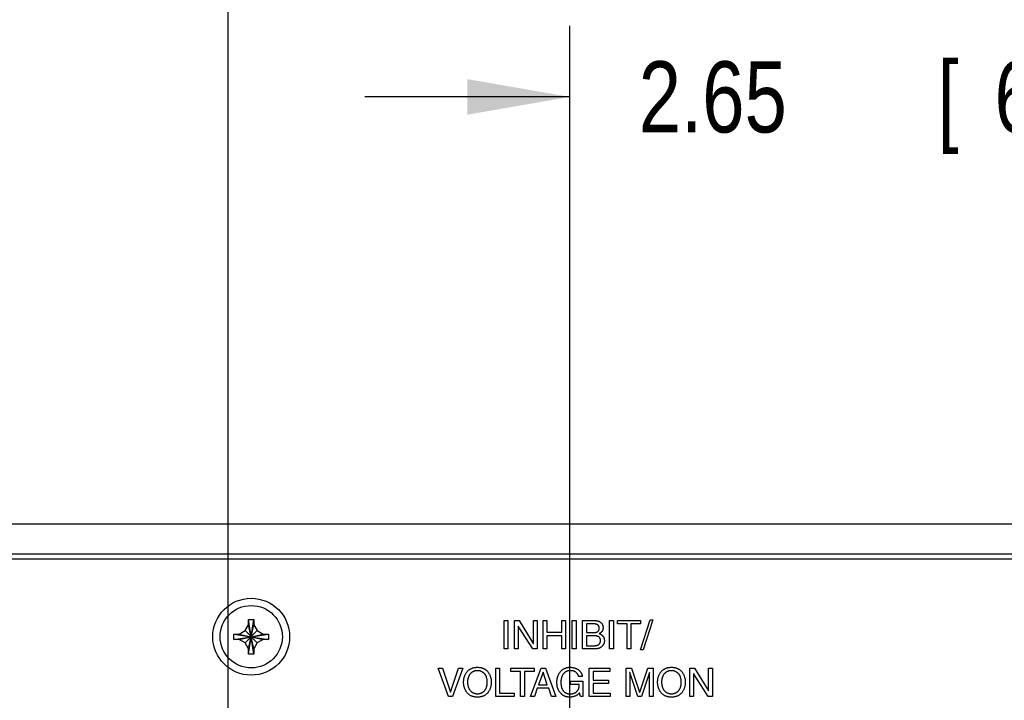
# Model space of a CAD drawing. Header units: inches. Extents: x 0 to 34, y 0 to 22.
# Tile 46 of 72: x 26.8 to 28.5, y 7.5 to 8.7. Entities that reach past the tile are written whole.
import ezdxf

# ---------------------------------------------------------------- set-up
doc = ezdxf.new("R2010")
doc.units = ezdxf.units.IN
doc.header["$LTSCALE"] = 1.87
doc.header["$MEASUREMENT"] = 0
doc.layers.get('0').update_dxf_attribs({"linetype": 'CONTINUOUS'})
doc.layers.add('03___PRT_ALL_CURVES', color=7, linetype='CONTINUOUS')
doc.layers.add('DIMENSIONS', color=7, linetype='CONTINUOUS')
doc.styles.get("Standard").update_dxf_attribs({"font": 'txt', "width": 0.8})
doc.dimstyles.new('DIMSTYLE_4', dxfattribs={"dimtxt": 0.125, "dimasz": 0.18, "dimexe": 0.18, "dimexo": 0.0625, "dimgap": 0.09, "dimtad": 0, "dimtih": 1, "dimtoh": 1, "dimlfac": 2, "dimzin": 4, "dimdsep": 46, "dimtxsty": 'STANDARD', "dimblk": '_FILLED', "dimblk1": '_FILLED', "dimblk2": '_FILLED', "dimcen": 0.09, "dimadec": 0, "dimazin": 0, "dimtp": 0.01, "dimtm": 0.01, "dimtfac": 1, "dimtofl": 0, "dimtmove": 0, "dimatfit": 3, "dimldrblk": '_FILLED', "dimfxl": 1, "dimtolj": 1, "dimtzin": 4, "dimarcsym": 0})

# ---------------------------------------------------------------- blocks, each defined once
blk = doc.blocks.new('_FILLED')
at = {"color": 0, "linetype": 'BYBLOCK'}
blk.add_solid([(0, 0), (-1, 0.1736), (-1, -0.1736)], dxfattribs=at)
blk = doc.blocks.new('*D27')
at = {"layer": 'DIMENSIONS', "color": 2, "linetype": 'CONTINUOUS'}
for p, q in [((26.0416, 7.5327), (26.0416, 10.18)), ((29.0511, 7.8175), (29.0511, 10.18)), ((26.0416, 10.055), (26.9397, 10.055)), ((29.0511, 10.055), (28.2897, 10.055))]:
    blk.add_line(p, q, dxfattribs=at)
at = {"layer": 'DIMENSIONS', "color": 2, "linetype": 'CONTINUOUS', "xscale": 0.18, "yscale": 0.18, "zscale": 0.18, "rotation": 180}
blk.add_blockref('_FILLED', (26.0416, 10.055), dxfattribs=at)
at = {"layer": 'DIMENSIONS', "color": 2, "linetype": 'CONTINUOUS', "xscale": 0.18, "yscale": 0.18, "zscale": 0.18}
blk.add_blockref('_FILLED', (29.0511, 10.055), dxfattribs=at)
at = {"layer": 'DIMENSIONS', "color": 2, "linetype": 'CONTINUOUS', "width": 0.8}
for s, p in [('6.02', (27.0022, 9.9925)), ('[', (27.5272, 9.9925)), ('152.9', (27.6272, 9.9925)), (']', (28.1272, 9.9925))]:
    blk.add_text(s, height=0.125, dxfattribs=at).set_placement(p)
blk = doc.blocks.new('*D28')
at = {"layer": 'DIMENSIONS', "color": 2, "linetype": 'CONTINUOUS'}
for p, q in [((26.0416, 7.5327), (26.0416, 9.43)), ((26.5416, 7.5327), (26.5416, 9.43)), ((26.0416, 9.305), (25.7087, 9.305)), ((26.5416, 9.305), (26.9016, 9.305))]:
    blk.add_line(p, q, dxfattribs=at)
at = {"layer": 'DIMENSIONS', "color": 2, "linetype": 'CONTINUOUS', "xscale": 0.18, "yscale": 0.18, "zscale": 0.18}
blk.add_blockref('_FILLED', (26.0416, 9.305), dxfattribs=at)
at = {"layer": 'DIMENSIONS', "color": 2, "linetype": 'CONTINUOUS', "xscale": 0.18, "yscale": 0.18, "zscale": 0.18, "rotation": 180}
blk.add_blockref('_FILLED', (26.5416, 9.305), dxfattribs=at)
at = {"layer": 'DIMENSIONS', "color": 2, "linetype": 'CONTINUOUS', "width": 0.8}
for s, p in [('[', (25.0462, 9.2425)), (']', (25.5462, 9.2425)), ('1.00', (24.5212, 9.2425)), ('25.4', (25.1462, 9.2425))]:
    blk.add_text(s, height=0.125, dxfattribs=at).set_placement(p)
blk = doc.blocks.new('*D29')
at = {"layer": 'DIMENSIONS', "color": 2, "linetype": 'CONTINUOUS'}
for p, q in [((31.3011, 7.805), (31.3011, 8.165)), ((29.0636, 7.805), (31.4261, 7.805)), ((26.8216, 7.2527), (29.6761, 7.2527)), ((29.9261, 7.2527), (30.4261, 7.2527)), ((30.6761, 7.2527), (31.4261, 7.2527)), ((31.3011, 7.2527), (31.3011, 6.8927))]:
    blk.add_line(p, q, dxfattribs=at)
at = {"layer": 'DIMENSIONS', "color": 2, "linetype": 'CONTINUOUS', "xscale": 0.18, "yscale": 0.18, "zscale": 0.18}
for p, rotation in [((31.3011, 7.805), 270), ((31.3011, 7.2527), 90)]:
    blk.add_blockref('_FILLED', p, dxfattribs=dict(at, rotation=rotation))
at = {"layer": 'DIMENSIONS', "color": 2, "linetype": 'CONTINUOUS', "width": 0.8}
for s, p in [('1.10', (31.0011, 7.5921)), ('[', (31.0011, 7.4046)), ('28.1', (31.1011, 7.4046)), (']', (31.5011, 7.4046))]:
    blk.add_text(s, height=0.125, dxfattribs=at).set_placement(p)
blk = doc.blocks.new('*D32')
at = {"layer": 'DIMENSIONS', "color": 2, "linetype": 'CONTINUOUS'}
for p, q in [((27.7262, 7.4647), (27.7262, 8.68)), ((29.0511, 7.8118), (29.0511, 8.68)), ((27.7262, 8.555), (27.3662, 8.555)), ((29.0511, 8.555), (29.4111, 8.555))]:
    blk.add_line(p, q, dxfattribs=at)
at = {"layer": 'DIMENSIONS', "color": 2, "linetype": 'CONTINUOUS', "xscale": 0.18, "yscale": 0.18, "zscale": 0.18}
blk.add_blockref('_FILLED', (27.7262, 8.555), dxfattribs=at)
at = {"layer": 'DIMENSIONS', "color": 2, "linetype": 'CONTINUOUS', "xscale": 0.18, "yscale": 0.18, "zscale": 0.18, "rotation": 180}
blk.add_blockref('_FILLED', (29.0511, 8.555), dxfattribs=at)
at = {"layer": 'DIMENSIONS', "color": 2, "linetype": 'CONTINUOUS', "width": 0.8}
for s, p in [('2.65', (27.8473, 8.4925)), ('[', (28.3723, 8.4925)), ('67.3', (28.4723, 8.4925)), (']', (28.8723, 8.4925))]:
    blk.add_text(s, height=0.125, dxfattribs=at).set_placement(p)
blk = doc.blocks.new('*D33')
at = {"layer": 'DIMENSIONS', "color": 2, "linetype": 'CONTINUOUS'}
for p, q in [((27.1262, 7.3939), (27.1262, 9.43)), ((29.0511, 7.8118), (29.0511, 9.43)), ((27.1262, 9.305), (26.7662, 9.305)), ((29.0511, 9.305), (29.4111, 9.305))]:
    blk.add_line(p, q, dxfattribs=at)
at = {"layer": 'DIMENSIONS', "color": 2, "linetype": 'CONTINUOUS', "xscale": 0.18, "yscale": 0.18, "zscale": 0.18}
blk.add_blockref('_FILLED', (27.1262, 9.305), dxfattribs=at)
at = {"layer": 'DIMENSIONS', "color": 2, "linetype": 'CONTINUOUS', "xscale": 0.18, "yscale": 0.18, "zscale": 0.18, "rotation": 180}
blk.add_blockref('_FILLED', (29.0511, 9.305), dxfattribs=at)
at = {"layer": 'DIMENSIONS', "color": 2, "linetype": 'CONTINUOUS', "width": 0.8}
for s, p in [('[', (28.0256, 9.2425)), (']', (28.5256, 9.2425)), ('3.85', (27.5006, 9.2425)), ('97.8', (28.1256, 9.2425))]:
    blk.add_text(s, height=0.125, dxfattribs=at).set_placement(p)
blk = doc.blocks.new('*D34')
at = {"layer": 'DIMENSIONS', "color": 2, "linetype": 'CONTINUOUS'}
for p, q in [((29.8011, 7.805), (29.8011, 8.165)), ((29.0636, 7.805), (29.9261, 7.805)), ((27.1887, 7.3314), (29.9261, 7.3314)), ((29.8011, 7.3314), (29.8011, 6.9714))]:
    blk.add_line(p, q, dxfattribs=at)
at = {"layer": 'DIMENSIONS', "color": 2, "linetype": 'CONTINUOUS', "xscale": 0.18, "yscale": 0.18, "zscale": 0.18}
for p, rotation in [((29.8011, 7.805), 270), ((29.8011, 7.3314), 90)]:
    blk.add_blockref('_FILLED', p, dxfattribs=dict(at, rotation=rotation))
at = {"layer": 'DIMENSIONS', "color": 2, "linetype": 'CONTINUOUS', "width": 0.8}
for s, p in [('.95', (29.5011, 7.6177)), ('[', (29.5011, 7.4302)), (']', (30.0011, 7.4302)), ('24.1', (29.6011, 7.4302))]:
    blk.add_text(s, height=0.125, dxfattribs=at).set_placement(p)
blk = doc.blocks.new('*D35')
at = {"layer": 'DIMENSIONS', "color": 2, "linetype": 'CONTINUOUS'}
for p, q in [((30.5511, 7.805), (30.5511, 8.165)), ((29.0636, 7.805), (30.6761, 7.805)), ((27.8786, 7.2902), (29.6761, 7.2902)), ((29.9261, 7.2902), (30.6761, 7.2902)), ((30.5511, 7.2902), (30.5511, 6.9302))]:
    blk.add_line(p, q, dxfattribs=at)
at = {"layer": 'DIMENSIONS', "color": 2, "linetype": 'CONTINUOUS', "xscale": 0.18, "yscale": 0.18, "zscale": 0.18}
for p, rotation in [((30.5511, 7.805), 270), ((30.5511, 7.2902), 90)]:
    blk.add_blockref('_FILLED', p, dxfattribs=dict(at, rotation=rotation))
at = {"layer": 'DIMENSIONS', "color": 2, "linetype": 'CONTINUOUS', "width": 0.8}
for s, p in [('1.03', (30.2511, 7.5454)), ('[', (30.2511, 7.3579)), (']', (30.7511, 7.3579)), ('26.2', (30.3511, 7.3579))]:
    blk.add_text(s, height=0.125, dxfattribs=at).set_placement(p)

msp = doc.modelspace()

# ---------------------------------------------------------------- linework, layer by layer
at = {"color": 7, "linetype": 'CONTINUOUS'}
for p, q in [((25.81654, 7.80504), (29.00108, 7.80504)), ((28.99358, 7.75204), (25.7869, 7.75204)), ((27.1618, 7.63701), (27.16181, 7.63731)), ((27.1618, 7.62789), (27.1618, 7.63701)), ((27.16181, 7.57646), (27.17129, 7.63731)), ((27.17129, 7.57646), (27.16181, 7.63731)), ((27.17129, 7.63731), (27.1713, 7.63701)), ((27.1713, 7.63701), (27.1713, 7.62789)), ((27.13613, 7.61163), (27.13643, 7.61164)), ((27.13613, 7.61163), (27.19698, 7.60215)), ((27.13613, 7.60215), (27.19698, 7.61163)), ((27.13643, 7.61164), (27.14555, 7.61164)), ((27.14555, 7.61164), (27.15586, 7.61758)), ((27.14555, 7.61164), (27.18755, 7.60214)), ((27.14555, 7.60214), (27.18755, 7.61164)), ((27.15586, 7.61758), (27.1618, 7.62789)), ((27.15586, 7.59619), (27.17725, 7.61758)), ((27.15586, 7.61758), (27.17725, 7.59619)), ((27.1618, 7.58589), (27.1713, 7.62789)), ((27.1713, 7.58589), (27.1618, 7.62789)), ((27.1713, 7.62789), (27.17725, 7.61758)), ((27.17725, 7.61758), (27.18755, 7.61164)), ((27.18755, 7.61164), (27.19668, 7.61164)), ((27.19668, 7.61164), (27.19698, 7.61163)), ((27.13643, 7.60214), (27.13613, 7.60215)), ((27.14555, 7.60214), (27.13643, 7.60214)), ((27.15586, 7.59619), (27.14555, 7.60214)), ((27.1618, 7.58589), (27.15586, 7.59619)), ((27.17725, 7.59619), (27.1713, 7.58589)), ((27.18755, 7.60214), (27.17725, 7.59619)), ((27.19668, 7.60214), (27.18755, 7.60214)), ((27.19698, 7.60215), (27.19668, 7.60214)), ((27.1618, 7.57676), (27.1618, 7.58589)), ((27.16181, 7.57646), (27.1618, 7.57676)), ((27.1713, 7.57676), (27.17129, 7.57646)), ((27.1713, 7.58589), (27.1713, 7.57676))]:
    msp.add_line(p, q, dxfattribs=at)
at = {"color": 3, "linetype": 'CONTINUOUS'}
msp.add_line((28.98905, 7.74318), (25.78195, 7.74318), dxfattribs=at)
at = {"color": 7, "linetype": 'CONTINUOUS'}
for points in [[(27.16181, 7.63731), (27.16497, 7.63738), (27.16814, 7.63738), (27.17129, 7.63731)], [(27.13605, 7.60689), (27.13606, 7.60847), (27.13609, 7.61005), (27.13613, 7.61163)], [(27.19698, 7.61163), (27.19702, 7.61005), (27.19705, 7.60847), (27.19705, 7.60689)], [(27.13613, 7.60215), (27.13609, 7.60372), (27.13606, 7.6053), (27.13605, 7.60689)], [(27.19705, 7.60689), (27.19705, 7.6053), (27.19702, 7.60372), (27.19698, 7.60215)], [(27.17129, 7.57646), (27.16814, 7.5764), (27.16497, 7.5764), (27.16181, 7.57646)]]:
    msp.add_lwpolyline(points, dxfattribs=at)
for radius in [0.0675, 0.05475]:
    msp.add_circle((27.16655, 7.60689), radius, dxfattribs=at)
at = {"layer": '03___PRT_ALL_CURVES', "color": 40, "linetype": 'CONTINUOUS'}
for p, q in [((27.61087, 7.58538), (27.61087, 7.63524)), ((27.61087, 7.63524), (27.61761, 7.63524)), ((27.61761, 7.63524), (27.61761, 7.58538)), ((27.62914, 7.58538), (27.62914, 7.63524)), ((27.62914, 7.63524), (27.63712, 7.63524)), ((27.63712, 7.63524), (27.66205, 7.59496)), ((27.66219, 7.59496), (27.66219, 7.63524)), ((27.66219, 7.63524), (27.66872, 7.63524)), ((27.66872, 7.63524), (27.66872, 7.58538)), ((27.67934, 7.58538), (27.67934, 7.63524)), ((27.67934, 7.63524), (27.68608, 7.63524)), ((27.68608, 7.63524), (27.68608, 7.61461)), ((27.71212, 7.61461), (27.71212, 7.63524)), ((27.71212, 7.63524), (27.71886, 7.63524)), ((27.71886, 7.63524), (27.71886, 7.58538)), ((27.73045, 7.58538), (27.73045, 7.63524)), ((27.73045, 7.63524), (27.73719, 7.63524)), ((27.73719, 7.63524), (27.73719, 7.58538)), ((27.74858, 7.58538), (27.74858, 7.63524)), ((27.74858, 7.63524), (27.77052, 7.63524)), ((27.75532, 7.62948), (27.75532, 7.61413)), ((27.76754, 7.62948), (27.75532, 7.62948)), ((27.79608, 7.58538), (27.79608, 7.63524)), ((27.79608, 7.63524), (27.80281, 7.63524)), ((27.80281, 7.63524), (27.80281, 7.58538)), ((27.81004, 7.62927), (27.81004, 7.63524)), ((27.81004, 7.63524), (27.85052, 7.63524)), ((27.82691, 7.62927), (27.81004, 7.62927)), ((27.82691, 7.58538), (27.82691, 7.62927)), ((27.83365, 7.62927), (27.83365, 7.58538)), ((27.85052, 7.62927), (27.83365, 7.62927)), ((27.85031, 7.58406), (27.8674, 7.63656)), ((27.85052, 7.63524), (27.85052, 7.62927)), ((27.87198, 7.63656), (27.85497, 7.58406)), ((27.8674, 7.63656), (27.87198, 7.63656)), ((27.63567, 7.62565), (27.63567, 7.58538)), ((27.6358, 7.62565), (27.63567, 7.62565)), ((27.66115, 7.58538), (27.6358, 7.62565)), ((27.68608, 7.61461), (27.71212, 7.61461)), ((27.75532, 7.61413), (27.76747, 7.61413)), ((27.66205, 7.59496), (27.66219, 7.59496)), ((27.68608, 7.60864), (27.68608, 7.58538)), ((27.71212, 7.60864), (27.68608, 7.60864)), ((27.71212, 7.58538), (27.71212, 7.60864)), ((27.75532, 7.60864), (27.75532, 7.59114)), ((27.76858, 7.60864), (27.75532, 7.60864)), ((27.61761, 7.58538), (27.61087, 7.58538)), ((27.63567, 7.58538), (27.62914, 7.58538)), ((27.66872, 7.58538), (27.66115, 7.58538)), ((27.68608, 7.58538), (27.67934, 7.58538)), ((27.71886, 7.58538), (27.71212, 7.58538)), ((27.73719, 7.58538), (27.73045, 7.58538)), ((27.77004, 7.58538), (27.74858, 7.58538)), ((27.75532, 7.59114), (27.76969, 7.59114)), ((27.80281, 7.58538), (27.79608, 7.58538)), ((27.83365, 7.58538), (27.82691, 7.58538)), ((27.85497, 7.58406), (27.85031, 7.58406)), ((27.51299, 7.50204), (27.4948, 7.55191)), ((27.4948, 7.55191), (27.5023, 7.55191)), ((27.5023, 7.55191), (27.51653, 7.50941)), ((27.51667, 7.50941), (27.53077, 7.55191)), ((27.53834, 7.55191), (27.52014, 7.50204)), ((27.53077, 7.55191), (27.53834, 7.55191)), ((27.59625, 7.50204), (27.59625, 7.55191)), ((27.59625, 7.55191), (27.60299, 7.55191)), ((27.60299, 7.55191), (27.60299, 7.50802)), ((27.62292, 7.54593), (27.62292, 7.55191)), ((27.62292, 7.55191), (27.66341, 7.55191)), ((27.6398, 7.54593), (27.62292, 7.54593)), ((27.6398, 7.50204), (27.6398, 7.54593)), ((27.64653, 7.54593), (27.64653, 7.50204)), ((27.66341, 7.54593), (27.64653, 7.54593)), ((27.65701, 7.50204), (27.67577, 7.55191)), ((27.66341, 7.55191), (27.66341, 7.54593)), ((27.67924, 7.54447), (27.67126, 7.52253)), ((27.67577, 7.55191), (27.68341, 7.55191)), ((27.67938, 7.54447), (27.67924, 7.54447)), ((27.68674, 7.52253), (27.67938, 7.54447)), ((27.68341, 7.55191), (27.70146, 7.50204)), ((27.76028, 7.55191), (27.7966, 7.55191)), ((27.76028, 7.50204), (27.76028, 7.55191)), ((27.7966, 7.54593), (27.76702, 7.54593)), ((27.76702, 7.54593), (27.76702, 7.53066)), ((27.7966, 7.55191), (27.7966, 7.54593)), ((27.825, 7.55191), (27.83465, 7.55191)), ((27.825, 7.50204), (27.825, 7.55191)), ((27.83153, 7.54385), (27.83139, 7.54385)), ((27.83139, 7.54385), (27.8314, 7.54222)), ((27.8314, 7.54222), (27.83142, 7.53974)), ((27.84556, 7.50204), (27.83153, 7.54385)), ((27.83465, 7.55191), (27.84889, 7.50975)), ((27.84903, 7.50975), (27.8632, 7.55191)), ((27.86625, 7.54392), (27.85223, 7.50204)), ((27.8632, 7.55191), (27.87278, 7.55191)), ((27.86639, 7.54392), (27.86625, 7.54392)), ((27.86638, 7.54098), (27.86639, 7.54227)), ((27.86639, 7.54227), (27.86639, 7.54392)), ((27.87278, 7.55191), (27.87278, 7.50204)), ((27.93708, 7.55191), (27.94507, 7.55191)), ((27.93708, 7.50204), (27.93708, 7.55191)), ((27.94375, 7.54232), (27.94362, 7.54232)), ((27.94362, 7.54232), (27.94362, 7.50204)), ((27.9691, 7.50204), (27.94375, 7.54232)), ((27.94507, 7.55191), (27.97, 7.51163)), ((27.97014, 7.55191), (27.97667, 7.55191)), ((27.97014, 7.51163), (27.97014, 7.55191)), ((27.97667, 7.55191), (27.97667, 7.50204)), ((27.72729, 7.52295), (27.72729, 7.52871)), ((27.72729, 7.52871), (27.74917, 7.52871)), ((27.74834, 7.53677), (27.74181, 7.53677)), ((27.74917, 7.52871), (27.74917, 7.50204)), ((27.76702, 7.53066), (27.79431, 7.53066)), ((27.79431, 7.52469), (27.76702, 7.52469)), ((27.76702, 7.52469), (27.76702, 7.50802)), ((27.79431, 7.53066), (27.79431, 7.52469)), ((27.83142, 7.53974), (27.83152, 7.53257)), ((27.83152, 7.53257), (27.83153, 7.53188)), ((27.83153, 7.53188), (27.83153, 7.53158)), ((27.83153, 7.53158), (27.83153, 7.50204)), ((27.86625, 7.53188), (27.86626, 7.53273)), ((27.86625, 7.53158), (27.86625, 7.53188)), ((27.86625, 7.50204), (27.86625, 7.53158)), ((27.86626, 7.53273), (27.86634, 7.53795)), ((27.86634, 7.53795), (27.86638, 7.54098)), ((27.51653, 7.50941), (27.51667, 7.50941)), ((27.60299, 7.50802), (27.62827, 7.50802)), ((27.62827, 7.50802), (27.62827, 7.50204)), ((27.66917, 7.51656), (27.66396, 7.50204)), ((27.68917, 7.51656), (27.66917, 7.51656)), ((27.67126, 7.52253), (27.68674, 7.52253)), ((27.6941, 7.50204), (27.68917, 7.51656)), ((27.74285, 7.52295), (27.72729, 7.52295)), ((27.7448, 7.50204), (27.7432, 7.5085)), ((27.76702, 7.50802), (27.79708, 7.50802)), ((27.79708, 7.50802), (27.79708, 7.50204)), ((27.84889, 7.50975), (27.84903, 7.50975)), ((27.97, 7.51163), (27.97014, 7.51163)), ((27.52014, 7.50204), (27.51299, 7.50204)), ((27.62827, 7.50204), (27.59625, 7.50204)), ((27.64653, 7.50204), (27.6398, 7.50204)), ((27.66396, 7.50204), (27.65701, 7.50204)), ((27.70146, 7.50204), (27.6941, 7.50204)), ((27.74917, 7.50204), (27.7448, 7.50204)), ((27.79708, 7.50204), (27.76028, 7.50204)), ((27.83153, 7.50204), (27.825, 7.50204)), ((27.85223, 7.50204), (27.84556, 7.50204)), ((27.87278, 7.50204), (27.86625, 7.50204)), ((27.94362, 7.50204), (27.93708, 7.50204)), ((27.97667, 7.50204), (27.9691, 7.50204))]:
    msp.add_line(p, q, dxfattribs=at)
for points in [[(27.77788, 7.62218), (27.77788, 7.62245), (27.77787, 7.62272), (27.77785, 7.62298), (27.77783, 7.62324), (27.7778, 7.62349), (27.77776, 7.62374), (27.77772, 7.62398), (27.77767, 7.62422), (27.77761, 7.62445), (27.77754, 7.62468), (27.77747, 7.62491), (27.77739, 7.62513), (27.7773, 7.62534), (27.7772, 7.62555), (27.7771, 7.62575), (27.77699, 7.62595), (27.77687, 7.62614), (27.77675, 7.62632), (27.77662, 7.62649), (27.77649, 7.62666), (27.77634, 7.62683), (27.7762, 7.62698), (27.77604, 7.62714), (27.77587, 7.62729), (27.7757, 7.62743), (27.77552, 7.62757), (27.77534, 7.62771), (27.77514, 7.62784), (27.77494, 7.62797), (27.77473, 7.62809), (27.77451, 7.6282), (27.77428, 7.62832), (27.77405, 7.62842), (27.7738, 7.62852), (27.77355, 7.62862), (27.77331, 7.62871), (27.77305, 7.62879), (27.77279, 7.62887), (27.77252, 7.62894), (27.77225, 7.62901), (27.77196, 7.62907), (27.77167, 7.62913), (27.77137, 7.62919), (27.77106, 7.62924), (27.77075, 7.62928), (27.77042, 7.62932), (27.77009, 7.62936), (27.76975, 7.62939), (27.7694, 7.62942), (27.76905, 7.62944), (27.76868, 7.62945), (27.76831, 7.62947), (27.76793, 7.62947), (27.76754, 7.62948)], [(27.77052, 7.63524), (27.7711, 7.63523), (27.77166, 7.63521), (27.77221, 7.63517), (27.77275, 7.63512), (27.77328, 7.63505), (27.7738, 7.63497), (27.7743, 7.63487), (27.7748, 7.63476), (27.77528, 7.63464), (27.77575, 7.63451), (27.7762, 7.63436), (27.77665, 7.6342), (27.77712, 7.63402), (27.77758, 7.63382), (27.77802, 7.63361), (27.77845, 7.63338), (27.77887, 7.63315), (27.77927, 7.6329), (27.77966, 7.63264), (27.78003, 7.63237), (27.78039, 7.63209), (27.78073, 7.6318), (27.78106, 7.63151), (27.78139, 7.63119), (27.78171, 7.63086), (27.782, 7.63051), (27.78229, 7.63016), (27.78255, 7.6298), (27.78281, 7.62943), (27.78304, 7.62906), (27.78326, 7.62867), (27.78346, 7.62827), (27.78365, 7.62786), (27.78382, 7.62744), (27.78397, 7.62701), (27.78411, 7.62657), (27.78423, 7.62612), (27.78434, 7.62566), (27.78443, 7.62518), (27.7845, 7.6247), (27.78455, 7.62421), (27.78459, 7.62371), (27.78461, 7.62319), (27.78462, 7.62267), (27.78461, 7.62227), (27.78459, 7.62187), (27.78457, 7.62146), (27.78452, 7.62105), (27.78447, 7.62063), (27.7844, 7.62022), (27.78432, 7.6198), (27.78422, 7.61938), (27.7841, 7.61896), (27.78399, 7.61862), (27.78387, 7.61828), (27.78373, 7.61793), (27.78359, 7.6176), (27.78342, 7.61726), (27.78324, 7.61693), (27.78305, 7.61659), (27.78284, 7.61627), (27.78262, 7.61594), (27.78237, 7.61562), (27.78211, 7.61531), (27.78186, 7.61502), (27.78159, 7.61474), (27.78131, 7.61447), (27.781, 7.6142), (27.78069, 7.61393), (27.78035, 7.61367), (27.78, 7.61342), (27.77963, 7.61317), (27.77924, 7.61293), (27.77883, 7.6127), (27.7784, 7.61247), (27.77795, 7.61225)], [(27.76747, 7.61413), (27.7678, 7.61413), (27.76813, 7.61414), (27.76845, 7.61414), (27.76877, 7.61416), (27.76908, 7.61417), (27.76939, 7.61419), (27.76969, 7.61422), (27.76999, 7.61425), (27.77029, 7.61428), (27.77058, 7.61431), (27.77086, 7.61435), (27.77114, 7.6144), (27.77142, 7.61445), (27.77169, 7.6145), (27.77195, 7.61456), (27.77221, 7.61462), (27.77247, 7.61469), (27.77271, 7.61476), (27.77296, 7.61483), (27.7732, 7.61491), (27.77343, 7.615), (27.77366, 7.61509), (27.77388, 7.61518), (27.7741, 7.61528), (27.77431, 7.61539), (27.77451, 7.6155), (27.77471, 7.61562), (27.77491, 7.61574), (27.7751, 7.61586), (27.77528, 7.616), (27.77546, 7.61613), (27.77563, 7.61628), (27.77579, 7.61643), (27.77595, 7.61658), (27.77611, 7.61674), (27.77626, 7.61691), (27.7764, 7.61708), (27.77653, 7.61726), (27.77666, 7.61744), (27.77678, 7.61763), (27.7769, 7.61783), (27.77701, 7.61803), (27.77712, 7.61824), (27.77721, 7.61845), (27.7773, 7.61868), (27.77739, 7.6189), (27.77747, 7.61914), (27.77754, 7.61938), (27.7776, 7.61963), (27.77766, 7.61989), (27.77771, 7.62015), (27.77776, 7.62042), (27.7778, 7.62069), (27.77783, 7.62098), (27.77785, 7.62127), (27.77787, 7.62156), (27.77788, 7.62187), (27.77788, 7.62218)], [(27.77795, 7.61225), (27.77846, 7.61205), (27.77873, 7.61194), (27.779, 7.61182), (27.77928, 7.6117), (27.77956, 7.61158), (27.77985, 7.61144), (27.78014, 7.6113), (27.78044, 7.61116), (27.78074, 7.611), (27.78099, 7.61086), (27.78124, 7.61072), (27.78149, 7.61057), (27.78174, 7.61041), (27.78199, 7.61025), (27.78224, 7.61008), (27.78249, 7.6099), (27.78274, 7.60972), (27.78298, 7.60952), (27.78322, 7.60932), (27.78346, 7.60911), (27.78369, 7.60889), (27.78389, 7.60869), (27.78408, 7.60848), (27.78427, 7.60827), (27.78445, 7.60805), (27.78463, 7.60783), (27.78481, 7.60759), (27.78498, 7.60735), (27.78515, 7.6071), (27.78531, 7.60684), (27.78547, 7.60658), (27.78562, 7.6063), (27.78576, 7.60601), (27.7859, 7.60572), (27.78603, 7.60542), (27.78613, 7.60516), (27.78623, 7.6049), (27.78632, 7.60463), (27.7864, 7.60435), (27.78649, 7.60407), (27.78656, 7.60378), (27.78663, 7.60348), (27.78669, 7.60318), (27.78675, 7.60286), (27.7868, 7.60255), (27.78685, 7.60222), (27.78689, 7.60189), (27.78692, 7.60154), (27.78695, 7.6012), (27.78696, 7.60084), (27.78697, 7.60047), (27.78698, 7.6001)], [(27.76969, 7.59114), (27.77017, 7.59115), (27.77063, 7.59116), (27.77108, 7.59119), (27.77152, 7.59123), (27.77195, 7.59128), (27.77237, 7.59134), (27.77278, 7.59141), (27.77317, 7.59149), (27.77356, 7.59158), (27.77394, 7.59168), (27.7743, 7.59179), (27.77465, 7.59191), (27.775, 7.59204), (27.77533, 7.59218), (27.77565, 7.59233), (27.77596, 7.59248), (27.77626, 7.59265), (27.77655, 7.59282), (27.77683, 7.59301), (27.7771, 7.5932), (27.77735, 7.5934), (27.7776, 7.59361), (27.77783, 7.59382), (27.77806, 7.59405), (27.77827, 7.59428), (27.77847, 7.59452), (27.77866, 7.59478), (27.77884, 7.59503), (27.77901, 7.5953), (27.77917, 7.59558), (27.77932, 7.59587), (27.77946, 7.59617), (27.77958, 7.59647), (27.7797, 7.59679), (27.7798, 7.59712), (27.7799, 7.59745), (27.77998, 7.59779), (27.78005, 7.59813), (27.78011, 7.59848), (27.78016, 7.59883), (27.7802, 7.59919), (27.78023, 7.59954), (27.78024, 7.59989), (27.78024, 7.60024), (27.78024, 7.60061), (27.78021, 7.60098), (27.78018, 7.60134), (27.78013, 7.60169), (27.78007, 7.60204), (27.78, 7.60238), (27.77992, 7.60271), (27.77983, 7.60304), (27.77972, 7.60335), (27.77961, 7.60366), (27.77948, 7.60395), (27.77934, 7.60424), (27.77919, 7.60451), (27.77904, 7.60477), (27.77887, 7.60502), (27.77869, 7.60526), (27.77851, 7.60548), (27.77831, 7.6057), (27.77811, 7.6059), (27.77789, 7.6061), (27.77768, 7.60628), (27.77745, 7.60645), (27.77721, 7.60662), (27.77697, 7.60678), (27.77672, 7.60693), (27.77647, 7.60707), (27.77613, 7.60724), (27.77578, 7.60741), (27.77542, 7.60756), (27.77506, 7.60769), (27.77468, 7.60782), (27.7743, 7.60794), (27.77391, 7.60805), (27.77352, 7.60814), (27.77312, 7.60823), (27.77272, 7.60831), (27.77231, 7.60837), (27.7719, 7.60843), (27.77149, 7.60849), (27.77107, 7.60853), (27.77066, 7.60857), (27.77024, 7.60859), (27.76982, 7.60862), (27.76941, 7.60863), (27.76899, 7.60864), (27.76858, 7.60864)], [(27.78698, 7.6001), (27.78697, 7.5996), (27.78695, 7.59911), (27.78691, 7.59862), (27.78686, 7.59813), (27.78679, 7.59765), (27.7867, 7.59718), (27.7866, 7.5967), (27.78649, 7.59624), (27.78636, 7.59578), (27.78622, 7.59532), (27.78606, 7.59487), (27.78588, 7.59443), (27.7857, 7.594), (27.78549, 7.59357), (27.78527, 7.59315), (27.78504, 7.59273), (27.78479, 7.59233), (27.78453, 7.59193), (27.78425, 7.59155), (27.78396, 7.59117), (27.78365, 7.5908), (27.78333, 7.59044), (27.783, 7.59009), (27.78265, 7.58974), (27.78233, 7.58945), (27.78199, 7.58917), (27.78165, 7.58889), (27.78129, 7.58862), (27.78092, 7.58836), (27.78054, 7.58811), (27.78015, 7.58787), (27.77975, 7.58764), (27.77934, 7.58742), (27.77891, 7.58721), (27.77848, 7.58701), (27.77803, 7.58682), (27.77758, 7.58664), (27.77711, 7.58647), (27.77663, 7.58632), (27.77614, 7.58617), (27.77564, 7.58604), (27.77513, 7.58591), (27.7746, 7.5858), (27.77407, 7.58571), (27.77353, 7.58562), (27.77297, 7.58555), (27.77241, 7.58549), (27.77183, 7.58544), (27.77124, 7.58541), (27.77065, 7.58538), (27.77004, 7.58538)], [(27.56396, 7.50073), (27.56302, 7.50074), (27.56207, 7.50078), (27.56114, 7.50085), (27.56022, 7.50095), (27.55932, 7.50108), (27.55843, 7.50123), (27.55757, 7.50141), (27.55674, 7.50161), (27.55594, 7.50184), (27.55517, 7.50208), (27.55442, 7.50236), (27.55369, 7.50265), (27.55299, 7.50297), (27.55231, 7.5033), (27.55147, 7.50376), (27.55067, 7.50425), (27.5499, 7.50476), (27.54916, 7.50531), (27.54845, 7.50588), (27.54777, 7.50648), (27.54712, 7.50711), (27.5465, 7.50775), (27.54591, 7.50842), (27.54536, 7.50911), (27.54483, 7.50981), (27.54428, 7.51061), (27.54377, 7.51143), (27.54329, 7.51226), (27.54285, 7.51311), (27.54244, 7.51396), (27.54206, 7.51483), (27.54171, 7.5157), (27.54139, 7.51658), (27.5411, 7.51746), (27.54084, 7.51833), (27.54055, 7.51942), (27.54031, 7.52051), (27.5401, 7.52159), (27.53994, 7.52267), (27.53981, 7.52375), (27.53973, 7.52483), (27.53967, 7.5259), (27.53966, 7.52697), (27.53967, 7.52805), (27.53973, 7.52912), (27.53981, 7.5302), (27.53994, 7.53127), (27.5401, 7.53235), (27.54031, 7.53344), (27.54055, 7.53453), (27.54084, 7.53562), (27.5411, 7.5365), (27.54139, 7.53737), (27.54171, 7.53825), (27.54206, 7.53912), (27.54244, 7.53999), (27.54285, 7.54085), (27.54329, 7.54169), (27.54377, 7.54253), (27.54428, 7.54334), (27.54483, 7.54414), (27.54536, 7.54484), (27.54591, 7.54553), (27.5465, 7.5462), (27.54712, 7.54684), (27.54777, 7.54746), (27.54845, 7.54806), (27.54916, 7.54863), (27.5499, 7.54918), (27.55067, 7.54969), (27.55147, 7.55018), (27.55231, 7.55064), (27.55299, 7.55098), (27.55369, 7.55129), (27.55442, 7.55159), (27.55517, 7.55186), (27.55594, 7.55211), (27.55674, 7.55234), (27.55757, 7.55254), (27.55843, 7.55272), (27.55932, 7.55287), (27.56022, 7.553), (27.56114, 7.5531), (27.56207, 7.55317), (27.56302, 7.55321), (27.56396, 7.55323)], [(27.56396, 7.54725), (27.5632, 7.54724), (27.56243, 7.54719), (27.56168, 7.54711), (27.56092, 7.547), (27.56018, 7.54686), (27.55945, 7.54669), (27.55873, 7.54649), (27.55803, 7.54626), (27.55734, 7.54601), (27.55668, 7.54573), (27.55604, 7.54542), (27.55542, 7.54508), (27.55482, 7.54472), (27.55424, 7.54433), (27.55369, 7.54392), (27.55315, 7.54349), (27.55264, 7.54303), (27.55215, 7.54254), (27.55167, 7.54204), (27.55122, 7.54151), (27.55078, 7.54097), (27.55037, 7.5404), (27.54997, 7.53981), (27.5496, 7.5392), (27.54924, 7.53856), (27.54891, 7.53791), (27.5486, 7.53724), (27.54831, 7.53654), (27.54804, 7.53583), (27.54779, 7.53509), (27.54757, 7.53434), (27.54737, 7.53357), (27.54719, 7.53278), (27.54703, 7.53197), (27.5469, 7.53116), (27.54679, 7.53033), (27.54671, 7.5295), (27.54665, 7.52866), (27.54661, 7.52782), (27.5466, 7.52697), (27.54661, 7.52613), (27.54665, 7.52529), (27.54671, 7.52445), (27.54679, 7.52361), (27.5469, 7.52279), (27.54703, 7.52197), (27.54719, 7.52117), (27.54737, 7.52038), (27.54757, 7.51961), (27.54779, 7.51885), (27.54804, 7.51812), (27.54831, 7.51741), (27.5486, 7.51671), (27.54891, 7.51604), (27.54924, 7.51539), (27.5496, 7.51475), (27.54997, 7.51414), (27.55037, 7.51355), (27.55078, 7.51298), (27.55122, 7.51243), (27.55167, 7.51191), (27.55215, 7.5114), (27.55264, 7.51092), (27.55315, 7.51046), (27.55369, 7.51002), (27.55424, 7.50961), (27.55482, 7.50922), (27.55542, 7.50886), (27.55604, 7.50852), (27.55668, 7.50822), (27.55734, 7.50793), (27.55803, 7.50768), (27.55873, 7.50745), (27.55945, 7.50725), (27.56018, 7.50709), (27.56092, 7.50695), (27.56168, 7.50684), (27.56243, 7.50676), (27.5632, 7.50671), (27.56396, 7.5067), (27.56473, 7.50671)], [(27.56396, 7.55323), (27.56491, 7.55321), (27.56585, 7.55317), (27.56678, 7.5531), (27.56771, 7.553), (27.56861, 7.55287), (27.56949, 7.55272), (27.57035, 7.55254), (27.57118, 7.55234), (27.57198, 7.55211), (27.57276, 7.55186), (27.5735, 7.55159), (27.57423, 7.55129), (27.57493, 7.55098), (27.57561, 7.55064), (27.57645, 7.55018), (27.57725, 7.54969), (27.57803, 7.54918), (27.57877, 7.54863), (27.57948, 7.54806), (27.58016, 7.54746), (27.5808, 7.54684), (27.58142, 7.5462), (27.58201, 7.54553), (27.58257, 7.54484), (27.58309, 7.54414), (27.58364, 7.54334), (27.58415, 7.54253), (27.58463, 7.54169), (27.58508, 7.54085), (27.58549, 7.53999), (27.58587, 7.53912), (27.58622, 7.53825), (27.58654, 7.53737), (27.58683, 7.5365), (27.58709, 7.53562), (27.58738, 7.53453), (27.58762, 7.53344), (27.58782, 7.53235), (27.58799, 7.53127), (27.58811, 7.5302), (27.5882, 7.52912), (27.58825, 7.52805), (27.58827, 7.52697), (27.58825, 7.5259), (27.5882, 7.52483), (27.58811, 7.52375), (27.58799, 7.52267), (27.58782, 7.52159), (27.58762, 7.52051), (27.58738, 7.51942), (27.58709, 7.51833), (27.58683, 7.51746), (27.58654, 7.51658), (27.58622, 7.5157), (27.58587, 7.51483), (27.58549, 7.51396), (27.58508, 7.51311), (27.58463, 7.51226), (27.58415, 7.51143), (27.58364, 7.51061), (27.58309, 7.50981), (27.58257, 7.50911), (27.58201, 7.50842), (27.58142, 7.50775), (27.5808, 7.50711), (27.58016, 7.50648), (27.57948, 7.50588), (27.57877, 7.50531), (27.57803, 7.50476), (27.57725, 7.50425), (27.57645, 7.50376), (27.57561, 7.5033), (27.57493, 7.50297), (27.57423, 7.50265), (27.5735, 7.50236), (27.57276, 7.50208), (27.57198, 7.50184), (27.57118, 7.50161), (27.57035, 7.50141), (27.56949, 7.50123), (27.56861, 7.50108), (27.56771, 7.50095), (27.56678, 7.50085), (27.56585, 7.50078), (27.56491, 7.50074), (27.56396, 7.50073)], [(27.56473, 7.50671), (27.56542, 7.50675), (27.5661, 7.50682), (27.56678, 7.50691), (27.56745, 7.50703), (27.56811, 7.50717), (27.56877, 7.50733), (27.56941, 7.50752), (27.57004, 7.50773), (27.57065, 7.50796), (27.57125, 7.50822), (27.57183, 7.5085), (27.5724, 7.5088), (27.57294, 7.50912), (27.57347, 7.50947), (27.57399, 7.50983), (27.57448, 7.51022), (27.57496, 7.51062), (27.57542, 7.51105), (27.57586, 7.51149), (27.57629, 7.51195), (27.57671, 7.51243), (27.57714, 7.51298), (27.57756, 7.51355), (27.57795, 7.51414), (27.57833, 7.51475), (27.57868, 7.51539), (27.57902, 7.51604), (27.57933, 7.51671), (27.57962, 7.51741), (27.57989, 7.51812), (27.58013, 7.51885), (27.58036, 7.51961), (27.58056, 7.52038), (27.58074, 7.52117), (27.58089, 7.52197), (27.58102, 7.52279), (27.58113, 7.52361), (27.58122, 7.52445), (27.58128, 7.52529), (27.58131, 7.52613), (27.58132, 7.52697), (27.58131, 7.52782), (27.58128, 7.52866), (27.58122, 7.5295), (27.58113, 7.53033), (27.58102, 7.53116), (27.58089, 7.53197), (27.58074, 7.53278), (27.58056, 7.53357), (27.58036, 7.53434), (27.58013, 7.53509), (27.57989, 7.53583), (27.57962, 7.53654), (27.57933, 7.53724), (27.57902, 7.53791), (27.57868, 7.53856), (27.57833, 7.5392), (27.57795, 7.53981), (27.57756, 7.5404), (27.57714, 7.54097), (27.57671, 7.54151), (27.57625, 7.54204), (27.57578, 7.54254), (27.57528, 7.54303), (27.57477, 7.54349), (27.57424, 7.54392), (27.57368, 7.54433), (27.5731, 7.54472), (27.57251, 7.54508), (27.57189, 7.54542), (27.57125, 7.54573), (27.57058, 7.54601), (27.5699, 7.54626), (27.56919, 7.54649), (27.56848, 7.54669), (27.56775, 7.54686), (27.567, 7.547), (27.56625, 7.54711), (27.56549, 7.54719), (27.56473, 7.54724), (27.56396, 7.54725)], [(27.70361, 7.52739), (27.70363, 7.5283), (27.70367, 7.52922), (27.70373, 7.53014), (27.70383, 7.53106), (27.70395, 7.53199), (27.7041, 7.53291), (27.70428, 7.53382), (27.70449, 7.53474), (27.70472, 7.53564), (27.70499, 7.53654), (27.70528, 7.53743), (27.70561, 7.53832), (27.70596, 7.53919), (27.70635, 7.54005), (27.70677, 7.54089), (27.70722, 7.54172), (27.7077, 7.54254), (27.70821, 7.54333), (27.70875, 7.54411), (27.70933, 7.54487), (27.70988, 7.54553), (27.71046, 7.54618), (27.71106, 7.54681), (27.71169, 7.54742), (27.71235, 7.548), (27.71303, 7.54856), (27.71374, 7.5491), (27.71447, 7.54961), (27.71523, 7.55009), (27.71601, 7.55054), (27.71682, 7.55096), (27.71752, 7.55129), (27.71824, 7.5516), (27.71898, 7.55188), (27.71973, 7.55214), (27.7205, 7.55237), (27.72128, 7.55258), (27.72208, 7.55276), (27.7229, 7.55291), (27.72374, 7.55303), (27.72458, 7.55313), (27.72545, 7.55319), (27.72633, 7.55322), (27.72723, 7.55323), (27.72802, 7.5532), (27.72883, 7.55315), (27.72964, 7.55308), (27.73046, 7.55297), (27.73128, 7.55285), (27.73211, 7.55269), (27.73293, 7.55251), (27.73376, 7.55231), (27.73457, 7.55207), (27.73538, 7.55181), (27.73619, 7.55152), (27.73698, 7.5512), (27.73776, 7.55086), (27.73853, 7.55049), (27.73928, 7.55008), (27.74001, 7.54965), (27.74072, 7.54919), (27.74131, 7.54877), (27.74188, 7.54834), (27.74244, 7.54788), (27.74297, 7.5474), (27.74349, 7.5469), (27.74398, 7.54637), (27.74446, 7.54583), (27.74491, 7.54526), (27.74534, 7.54467), (27.74575, 7.54406), (27.74613, 7.54343), (27.74649, 7.54278), (27.74682, 7.5421), (27.74712, 7.5414), (27.7474, 7.54069), (27.74765, 7.53995), (27.74787, 7.53918), (27.74805, 7.5384), (27.74821, 7.53759), (27.74834, 7.53677)], [(27.74181, 7.53677), (27.74164, 7.5374), (27.74145, 7.53802), (27.74124, 7.5386), (27.74101, 7.53917), (27.74077, 7.53971), (27.74051, 7.54022), (27.74024, 7.54072), (27.73995, 7.54119), (27.73964, 7.54163), (27.73933, 7.54206), (27.73896, 7.54251), (27.73858, 7.54294), (27.73819, 7.54334), (27.73778, 7.54371), (27.73736, 7.54407), (27.73693, 7.5444), (27.7365, 7.54471), (27.73605, 7.545), (27.73559, 7.54526), (27.735, 7.54558), (27.7344, 7.54587), (27.73378, 7.54612), (27.73316, 7.54635), (27.73254, 7.54655), (27.73191, 7.54672), (27.73128, 7.54686), (27.73064, 7.54699), (27.73001, 7.54708), (27.72937, 7.54716), (27.72874, 7.54721), (27.72812, 7.54724), (27.7275, 7.54726), (27.72688, 7.54725), (27.72619, 7.54722), (27.7255, 7.54717), (27.72483, 7.5471), (27.72417, 7.547), (27.72352, 7.54688), (27.72288, 7.54674), (27.72226, 7.54657), (27.72164, 7.54637), (27.72104, 7.54615), (27.72045, 7.54591), (27.71988, 7.54564), (27.71932, 7.54535), (27.71877, 7.54503), (27.71824, 7.54468), (27.71772, 7.54431), (27.71722, 7.54391), (27.71673, 7.54348), (27.71626, 7.54303), (27.7158, 7.54255), (27.71536, 7.54204), (27.71493, 7.54151), (27.71453, 7.54095), (27.71414, 7.54036), (27.71376, 7.53974), (27.71341, 7.5391), (27.71307, 7.53844), (27.71276, 7.53776), (27.71246, 7.53705), (27.71218, 7.53632), (27.71192, 7.53556), (27.71169, 7.53479), (27.71147, 7.534), (27.71128, 7.53319), (27.7111, 7.53236), (27.71095, 7.53151), (27.71083, 7.53065), (27.71072, 7.52977), (27.71064, 7.52888), (27.71059, 7.52797), (27.71056, 7.52705), (27.71055, 7.52616), (27.71057, 7.52526), (27.71061, 7.52436), (27.71067, 7.52345), (27.71077, 7.52254), (27.71088, 7.52164), (27.71103, 7.52074), (27.7112, 7.51984), (27.71141, 7.51895), (27.71164, 7.51808)], [(27.9048, 7.50073), (27.90385, 7.50074), (27.90291, 7.50078), (27.90197, 7.50085), (27.90105, 7.50095), (27.90015, 7.50108), (27.89927, 7.50123), (27.89841, 7.50141), (27.89758, 7.50161), (27.89678, 7.50184), (27.896, 7.50208), (27.89525, 7.50236), (27.89453, 7.50265), (27.89383, 7.50297), (27.89315, 7.5033), (27.89231, 7.50376), (27.8915, 7.50425), (27.89073, 7.50476), (27.88999, 7.50531), (27.88928, 7.50588), (27.8886, 7.50648), (27.88795, 7.50711), (27.88734, 7.50775), (27.88675, 7.50842), (27.88619, 7.50911), (27.88566, 7.50981), (27.88512, 7.51061), (27.88461, 7.51143), (27.88413, 7.51226), (27.88368, 7.51311), (27.88327, 7.51396), (27.88289, 7.51483), (27.88254, 7.5157), (27.88222, 7.51658), (27.88193, 7.51746), (27.88167, 7.51833), (27.88138, 7.51942), (27.88114, 7.52051), (27.88094, 7.52159), (27.88077, 7.52267), (27.88065, 7.52375), (27.88056, 7.52483), (27.88051, 7.5259), (27.88049, 7.52697), (27.88051, 7.52805), (27.88056, 7.52912), (27.88065, 7.5302), (27.88077, 7.53127), (27.88094, 7.53235), (27.88114, 7.53344), (27.88138, 7.53453), (27.88167, 7.53562), (27.88193, 7.5365), (27.88222, 7.53737), (27.88254, 7.53825), (27.88289, 7.53912), (27.88327, 7.53999), (27.88368, 7.54085), (27.88413, 7.54169), (27.88461, 7.54253), (27.88512, 7.54334), (27.88566, 7.54414), (27.88619, 7.54484), (27.88675, 7.54553), (27.88734, 7.5462), (27.88795, 7.54684), (27.8886, 7.54746), (27.88928, 7.54806), (27.88999, 7.54863), (27.89073, 7.54918), (27.8915, 7.54969), (27.89231, 7.55018), (27.89315, 7.55064), (27.89383, 7.55098), (27.89453, 7.55129), (27.89525, 7.55159), (27.896, 7.55186), (27.89678, 7.55211), (27.89758, 7.55234), (27.89841, 7.55254), (27.89927, 7.55272), (27.90015, 7.55287), (27.90105, 7.553), (27.90197, 7.5531), (27.90291, 7.55317), (27.90385, 7.55321), (27.9048, 7.55323)], [(27.9048, 7.54725), (27.90403, 7.54724), (27.90327, 7.54719), (27.90251, 7.54711), (27.90176, 7.547), (27.90101, 7.54686), (27.90028, 7.54669), (27.89956, 7.54649), (27.89886, 7.54626), (27.89818, 7.54601), (27.89751, 7.54573), (27.89687, 7.54542), (27.89625, 7.54508), (27.89565, 7.54472), (27.89508, 7.54433), (27.89452, 7.54392), (27.89399, 7.54349), (27.89347, 7.54303), (27.89298, 7.54254), (27.89251, 7.54204), (27.89205, 7.54151), (27.89162, 7.54097), (27.8912, 7.5404), (27.89081, 7.53981), (27.89043, 7.5392), (27.89008, 7.53856), (27.88974, 7.53791), (27.88943, 7.53724), (27.88914, 7.53654), (27.88887, 7.53583), (27.88862, 7.53509), (27.8884, 7.53434), (27.8882, 7.53357), (27.88802, 7.53278), (27.88787, 7.53197), (27.88774, 7.53116), (27.88763, 7.53033), (27.88754, 7.5295), (27.88748, 7.52866), (27.88745, 7.52782), (27.88744, 7.52697), (27.88745, 7.52613), (27.88748, 7.52529), (27.88754, 7.52445), (27.88763, 7.52361), (27.88774, 7.52279), (27.88787, 7.52197), (27.88802, 7.52117), (27.8882, 7.52038), (27.8884, 7.51961), (27.88862, 7.51885), (27.88887, 7.51812), (27.88914, 7.51741), (27.88943, 7.51671), (27.88974, 7.51604), (27.89008, 7.51539), (27.89043, 7.51475), (27.89081, 7.51414), (27.8912, 7.51355), (27.89162, 7.51298), (27.89205, 7.51243), (27.89251, 7.51191), (27.89298, 7.5114), (27.89347, 7.51092), (27.89399, 7.51046), (27.89452, 7.51002), (27.89508, 7.50961), (27.89565, 7.50922), (27.89625, 7.50886), (27.89687, 7.50852), (27.89751, 7.50822), (27.89818, 7.50793), (27.89886, 7.50768), (27.89956, 7.50745), (27.90028, 7.50725), (27.90101, 7.50709), (27.90176, 7.50695), (27.90251, 7.50684), (27.90327, 7.50676), (27.90403, 7.50671), (27.9048, 7.5067), (27.90556, 7.50671)], [(27.9048, 7.55323), (27.90574, 7.55321), (27.90669, 7.55317), (27.90762, 7.5531), (27.90854, 7.553), (27.90944, 7.55287), (27.91033, 7.55272), (27.91118, 7.55254), (27.91201, 7.55234), (27.91281, 7.55211), (27.91359, 7.55186), (27.91434, 7.55159), (27.91506, 7.55129), (27.91577, 7.55098), (27.91645, 7.55064), (27.91728, 7.55018), (27.91809, 7.54969), (27.91886, 7.54918), (27.9196, 7.54863), (27.92031, 7.54806), (27.92099, 7.54746), (27.92164, 7.54684), (27.92226, 7.5462), (27.92284, 7.54553), (27.9234, 7.54484), (27.92393, 7.54414), (27.92448, 7.54334), (27.92499, 7.54253), (27.92547, 7.54169), (27.92591, 7.54085), (27.92632, 7.53999), (27.9267, 7.53912), (27.92705, 7.53825), (27.92737, 7.53737), (27.92766, 7.5365), (27.92792, 7.53562), (27.92821, 7.53453), (27.92845, 7.53344), (27.92866, 7.53235), (27.92882, 7.53127), (27.92895, 7.5302), (27.92903, 7.52912), (27.92909, 7.52805), (27.9291, 7.52697), (27.92909, 7.5259), (27.92903, 7.52483), (27.92895, 7.52375), (27.92882, 7.52267), (27.92866, 7.52159), (27.92845, 7.52051), (27.92821, 7.51942), (27.92792, 7.51833), (27.92766, 7.51746), (27.92737, 7.51658), (27.92705, 7.5157), (27.9267, 7.51483), (27.92632, 7.51396), (27.92591, 7.51311), (27.92547, 7.51226), (27.92499, 7.51143), (27.92448, 7.51061), (27.92393, 7.50981), (27.9234, 7.50911), (27.92284, 7.50842), (27.92226, 7.50775), (27.92164, 7.50711), (27.92099, 7.50648), (27.92031, 7.50588), (27.9196, 7.50531), (27.91886, 7.50476), (27.91809, 7.50425), (27.91728, 7.50376), (27.91645, 7.5033), (27.91577, 7.50297), (27.91506, 7.50265), (27.91434, 7.50236), (27.91359, 7.50208), (27.91281, 7.50184), (27.91201, 7.50161), (27.91118, 7.50141), (27.91033, 7.50123), (27.90944, 7.50108), (27.90854, 7.50095), (27.90762, 7.50085), (27.90669, 7.50078), (27.90574, 7.50074), (27.9048, 7.50073)], [(27.90556, 7.50671), (27.90625, 7.50675), (27.90693, 7.50682), (27.90761, 7.50691), (27.90828, 7.50703), (27.90895, 7.50717), (27.9096, 7.50733), (27.91024, 7.50752), (27.91087, 7.50773), (27.91148, 7.50796), (27.91208, 7.50822), (27.91266, 7.5085), (27.91323, 7.5088), (27.91378, 7.50912), (27.91431, 7.50947), (27.91482, 7.50983), (27.91531, 7.51022), (27.91579, 7.51062), (27.91625, 7.51105), (27.9167, 7.51149), (27.91713, 7.51195), (27.91754, 7.51243), (27.91797, 7.51298), (27.91839, 7.51355), (27.91879, 7.51414), (27.91916, 7.51475), (27.91952, 7.51539), (27.91985, 7.51604), (27.92016, 7.51671), (27.92045, 7.51741), (27.92072, 7.51812), (27.92097, 7.51885), (27.92119, 7.51961), (27.92139, 7.52038), (27.92157, 7.52117), (27.92173, 7.52197), (27.92186, 7.52279), (27.92197, 7.52361), (27.92205, 7.52445), (27.92211, 7.52529), (27.92215, 7.52613), (27.92216, 7.52697), (27.92215, 7.52782), (27.92211, 7.52866), (27.92205, 7.5295), (27.92197, 7.53033), (27.92186, 7.53116), (27.92173, 7.53197), (27.92157, 7.53278), (27.92139, 7.53357), (27.92119, 7.53434), (27.92097, 7.53509), (27.92072, 7.53583), (27.92045, 7.53654), (27.92016, 7.53724), (27.91985, 7.53791), (27.91952, 7.53856), (27.91916, 7.5392), (27.91879, 7.53981), (27.91839, 7.5404), (27.91797, 7.54097), (27.91754, 7.54151), (27.91708, 7.54204), (27.91661, 7.54254), (27.91612, 7.54303), (27.9156, 7.54349), (27.91507, 7.54392), (27.91451, 7.54433), (27.91394, 7.54472), (27.91334, 7.54508), (27.91272, 7.54542), (27.91208, 7.54573), (27.91141, 7.54601), (27.91073, 7.54626), (27.91003, 7.54649), (27.90931, 7.54669), (27.90858, 7.54686), (27.90784, 7.547), (27.90708, 7.54711), (27.90633, 7.54719), (27.90556, 7.54724), (27.9048, 7.54725)], [(27.7432, 7.5085), (27.74276, 7.50792), (27.74229, 7.50736), (27.7418, 7.50681), (27.74128, 7.50628), (27.74074, 7.50578), (27.74017, 7.50529), (27.73958, 7.50482), (27.73896, 7.50438), (27.73832, 7.50396), (27.73765, 7.50356), (27.73696, 7.50319), (27.73624, 7.50284), (27.73551, 7.50252), (27.73475, 7.50223), (27.73397, 7.50196), (27.73319, 7.50172), (27.73239, 7.5015), (27.73158, 7.50131), (27.73077, 7.50115), (27.72995, 7.50101), (27.72914, 7.5009), (27.72833, 7.50082), (27.72753, 7.50076), (27.72674, 7.50073), (27.7259, 7.50072), (27.72508, 7.50074), (27.72428, 7.50079), (27.72349, 7.50086), (27.72273, 7.50096), (27.72198, 7.50107), (27.72126, 7.50121), (27.72056, 7.50137), (27.71988, 7.50154), (27.71922, 7.50173), (27.71859, 7.50193), (27.71799, 7.50214), (27.71741, 7.50237), (27.71686, 7.5026), (27.71634, 7.50284), (27.71584, 7.50309), (27.71538, 7.50334), (27.71493, 7.5036), (27.71451, 7.50386), (27.71411, 7.50413), (27.71372, 7.5044), (27.71322, 7.50478), (27.71274, 7.50517), (27.7123, 7.50556), (27.71187, 7.50596), (27.71146, 7.50635), (27.71083, 7.50699), (27.71023, 7.50764), (27.70967, 7.50828), (27.70914, 7.50891), (27.70865, 7.50955), (27.70819, 7.51018), (27.70775, 7.51081), (27.70735, 7.51144), (27.70697, 7.51206), (27.70658, 7.51277), (27.70622, 7.51346), (27.7059, 7.51416), (27.7056, 7.51485), (27.70533, 7.51554), (27.70509, 7.51623), (27.70487, 7.51692), (27.70467, 7.5176), (27.70447, 7.51838), (27.7043, 7.51915), (27.70416, 7.51991), (27.70403, 7.52067), (27.70393, 7.52142), (27.70384, 7.52215), (27.70377, 7.52287), (27.70371, 7.52369), (27.70367, 7.52449), (27.70364, 7.52526), (27.70362, 7.526), (27.70361, 7.52671), (27.70361, 7.52739)], [(27.71164, 7.51808), (27.71178, 7.51762), (27.71192, 7.51717), (27.71208, 7.51672), (27.71224, 7.51628), (27.71241, 7.51584), (27.71259, 7.51541), (27.71278, 7.51498), (27.71298, 7.51456), (27.71319, 7.51415), (27.71341, 7.51375), (27.71364, 7.51335), (27.71388, 7.51297), (27.71411, 7.51262), (27.71434, 7.51229), (27.71459, 7.51196), (27.71484, 7.51164), (27.7151, 7.51132), (27.71537, 7.51102), (27.71565, 7.51072), (27.71594, 7.51043), (27.71624, 7.51015), (27.71654, 7.50988), (27.71686, 7.50962), (27.71719, 7.50937), (27.71753, 7.50913), (27.71787, 7.50889), (27.71823, 7.50867), (27.7186, 7.50846), (27.71898, 7.50825), (27.71932, 7.50808), (27.71968, 7.50791), (27.72005, 7.50776), (27.72042, 7.50761), (27.7208, 7.50747), (27.72119, 7.50734), (27.7216, 7.50721), (27.72201, 7.5071), (27.72243, 7.507), (27.72286, 7.5069), (27.72329, 7.50682), (27.72374, 7.50674), (27.7242, 7.50668), (27.72467, 7.50662), (27.72515, 7.50657), (27.72563, 7.50654), (27.72613, 7.50651), (27.72664, 7.5065), (27.72716, 7.50649)], [(27.72716, 7.50649), (27.72748, 7.50649), (27.72781, 7.50649), (27.72816, 7.5065), (27.72852, 7.50652), (27.72889, 7.50654), (27.72927, 7.50657), (27.72961, 7.5066), (27.72996, 7.50664), (27.73032, 7.50669), (27.73068, 7.50675), (27.73105, 7.50682), (27.73143, 7.5069), (27.73182, 7.50699), (27.73221, 7.5071), (27.73261, 7.50722), (27.73301, 7.50736), (27.73342, 7.5075), (27.73382, 7.50766), (27.73423, 7.50784), (27.73464, 7.50803), (27.73504, 7.50822), (27.73545, 7.50844), (27.73584, 7.50866), (27.73624, 7.5089), (27.73662, 7.50915), (27.737, 7.50941), (27.73736, 7.50968), (27.73773, 7.50998), (27.73809, 7.51029), (27.73844, 7.51061), (27.73877, 7.51095), (27.7391, 7.51129), (27.7394, 7.51165), (27.7397, 7.51201), (27.73998, 7.51238), (27.74025, 7.51277), (27.74051, 7.51315), (27.74075, 7.51355), (27.74098, 7.51395), (27.74119, 7.51436), (27.74139, 7.51477), (27.74158, 7.51519), (27.74175, 7.51561), (27.74191, 7.51607), (27.74206, 7.51653), (27.7422, 7.51699), (27.74232, 7.51745), (27.74242, 7.51793), (27.74251, 7.5184), (27.74259, 7.51888), (27.74266, 7.51937), (27.74271, 7.51986), (27.74276, 7.52036), (27.74279, 7.52087), (27.74282, 7.52138), (27.74284, 7.52189), (27.74285, 7.52242), (27.74285, 7.52295)]]:
    msp.add_lwpolyline(points, dxfattribs=at)

# ---------------------------------------------------------------- dimensions: what is measured, and where the dimension line sits
at = {"layer": 'DIMENSIONS', "color": 2, "linetype": 'CONTINUOUS'}
for base, p1, p2, angle, picture, middle in [((26.04155, 10.05504), (29.05108, 7.81754), (26.04155, 7.53268), 180, '*D27', (27.61472, 10.05504)), ((27.72623, 8.55504), (29.05108, 7.81181), (27.72623, 7.46468), 180, '*D32', (28.40977, 8.55504)), ((31.30108, 7.80504), (26.82155, 7.25268), (29.06358, 7.80504), 90, '*D29', (31.30108, 7.56088)), ((29.80108, 7.33143), (29.06358, 7.80504), (27.18873, 7.33143), 270, '*D34', (29.80108, 7.5865)), ((30.55108, 7.80504), (27.8786, 7.29018), (29.06358, 7.80504), 90, '*D35', (30.55108, 7.51411))]:
    dim = msp.add_linear_dim(base=base, p1=p1, p2=p2, angle=angle, dimstyle='DIMSTYLE_4', dxfattribs=at)
    dim.commit()
    dim.dimension.update_dxf_attribs({"geometry": picture, "text_midpoint": middle, "dimtype": 160})
for base, p1, p2, picture, middle in [((26.54155, 9.30504), (26.04155, 7.53268), (26.54155, 7.53268), '*D28', (25.08366, 9.30504)), ((29.05108, 9.30504), (27.12623, 7.39393), (29.05108, 7.81181), '*D33', (28.06309, 9.30504))]:
    dim = msp.add_linear_dim(base=base, p1=p1, p2=p2, dimstyle='DIMSTYLE_4', dxfattribs=at)
    dim.commit()
    dim.dimension.update_dxf_attribs({"geometry": picture, "text_midpoint": middle, "dimtype": 160})

doc.saveas('drawing.dxf')
